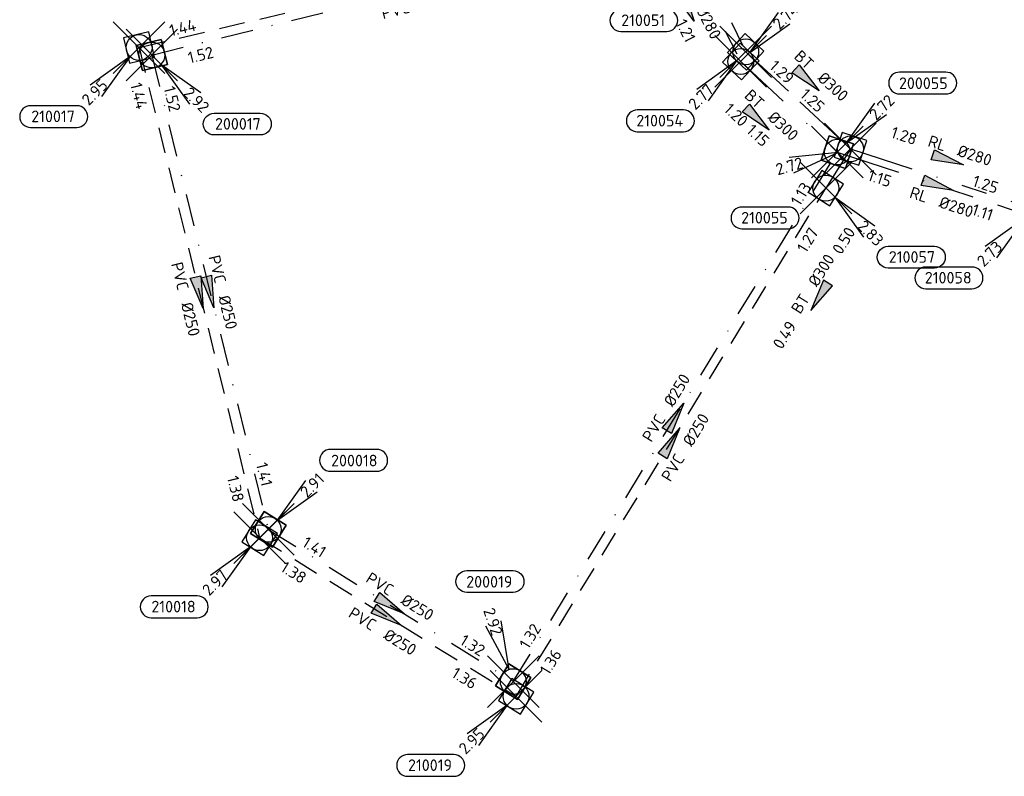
# Model space of a CAD drawing. Header units: metres. Extents: x 153343 to 157271, y 461673 to 467005.
# Tile 106 of 191: x 154104 to 154218, y 465813 to 465901. Entities that reach past the tile are written whole.
import ezdxf
from ezdxf.enums import TextEntityAlignment as Align

# ---------------------------------------------------------------- set-up
doc = ezdxf.new("R2010")
doc.units = ezdxf.units.M
doc.header["$LTSCALE"] = 0.75
doc.header["$PDMODE"] = 3
doc.header["$PDSIZE"] = 3
for name, pattern in [('RI-HWA_BETON', [11.4, 9, -2.4]), ('RI-HWA_PVC', [6.4, 4, -2.4]), ('RI-RELINEN', [38, 10, -4, 0, -4, 4, -4, 4, -4, 0, -4]), ('RI-VWA_BETON', [19, 9, -5, 0, -5]), ('RI-VWA_PVC', [11, 5, -3, 0, -3])]:
    doc.linetypes.add(name, pattern=pattern)
doc.layers.get('0').update_dxf_attribs({"lineweight": 25})
doc.layers.get('defpoints').update_dxf_attribs({"lineweight": 25})
for name, color, linetype in [('B-OI-RI-HWA_PUTNUMMER-S @ 0.75', 151, 'Continuous'), ('B-OI-RI-HWA_TRANSPORTLEIDING_B+RELINED_280-G', 151, 'RI-RELINEN'), ('B-OI-RI-HWA_TRANSPORTLEIDING_BETON_300-G', 151, 'RI-HWA_BETON'), ('B-OI-RI-HWA_TRANSPORTLEIDING_PVC_250-G', 151, 'RI-HWA_PVC'), ('B-OI-RI-VWA_PUTNUMMER-S @ 0.75', 33, 'Continuous'), ('B-OI-RI-VWA_TRANSPORTLEIDING_B+RELINED_280-G', 33, 'RI-RELINEN'), ('B-OI-RI-VWA_TRANSPORTLEIDING_BETON_300-G', 33, 'RI-VWA_BETON'), ('B-OI-RI-VWA_TRANSPORTLEIDING_PVC_250-G', 33, 'RI-VWA_PVC')]:
    doc.layers.add(name, color=color, linetype=linetype)
for name, color, linetype, lineweight in [('B-OI-RI-HWA_RIOOLPUT_INSPECTIEPUT-S', 151, 'Continuous', 25), ('B-OI-RI-HWA_STROOMRICHTING-S @ 0.75', 151, 'Continuous', 25), ('B-OI-RI-VWA_RIOOLPUT_INSPECTIEPUT_BETON-S', 33, 'Continuous', 25), ('B-OI-RI-VWA_STROOMRICHTING-S @ 0.75', 33, 'Continuous', 25)]:
    doc.layers.add(name, color=color, linetype=linetype, lineweight=lineweight)
doc.layers.add('inspectieput', color=7, linetype='Continuous', plot=False)
doc.styles.add('NLCS-ISO', font='isocpeur.ttf')

# ---------------------------------------------------------------- blocks, each defined once
blk = doc.blocks.new('*U2307')
at = {"ltscale": 0.1}
blk.add_hatch(color=256, dxfattribs=at).paths.add_polyline_path([(2.5, 0), (-2.5, -0.83), (-2.5, 0.83)])
at = {"ltscale": 0.1, "flags": 128}
blk.add_lwpolyline([(2.5, 0), (-2.5, -0.83), (-2.5, 0.83)], close=True, dxfattribs=at)
at = {"ltscale": 0.1, "style": 'NLCS-ISO'}
for tag, p in [('BOBL', (-5.64, 0)), ('MAT', (-1, 0.5))]:
    blk.add_attdef(tag, text='', height=1.8, dxfattribs=at).set_placement(p, align=Align.BOTTOM_RIGHT)
for tag, p in [('DIA', (1, 0.5)), ('BOBR', (4.7, -3.24))]:
    blk.add_attdef(tag, text='', height=1.8, dxfattribs=at).set_placement(p, align=Align.BOTTOM_LEFT)
at = {"layer": 'defpoints', "ltscale": 0.1, "style": 'NLCS-ISO', "flags": 1}
blk.add_attdef('JVA', text='', height=1.8, dxfattribs=at).set_placement((0, -1), align=Align.TOP_CENTER)
blk = doc.blocks.new('*U80')
at = {"ltscale": 0.1}
blk.add_hatch(color=256, dxfattribs=at).paths.add_polyline_path([(-2.5, 0), (2.5, -0.83), (2.5, 0.83)])
at = {"ltscale": 0.1, "flags": 128}
blk.add_lwpolyline([(-2.5, 0), (2.5, -0.83), (2.5, 0.83)], close=True, dxfattribs=at)
at = {"ltscale": 0.1, "style": 'NLCS-ISO'}
for tag, p in [('BOBL', (-5.66, 0)), ('MAT', (-1, 0.5))]:
    blk.add_attdef(tag, text='', height=1.8, dxfattribs=at).set_placement(p, align=Align.BOTTOM_RIGHT)
for tag, p in [('DIA', (1, 0.5)), ('BOBR', (7.22, 0))]:
    blk.add_attdef(tag, text='', height=1.8, dxfattribs=at).set_placement(p, align=Align.BOTTOM_LEFT)
at = {"layer": 'defpoints', "ltscale": 0.1, "style": 'NLCS-ISO', "flags": 1}
blk.add_attdef('JVA', text='', height=1.8, dxfattribs=at).set_placement((0, -1), align=Align.TOP_CENTER)
blk = doc.blocks.new('*U2303')
at = {"ltscale": 0.1}
blk.add_hatch(color=256, dxfattribs=at).paths.add_polyline_path([(2.5, 0), (-2.5, -0.83), (-2.5, 0.83)])
at = {"ltscale": 0.1, "flags": 128}
blk.add_lwpolyline([(2.5, 0), (-2.5, -0.83), (-2.5, 0.83)], close=True, dxfattribs=at)
at = {"ltscale": 0.1, "style": 'NLCS-ISO'}
for tag, p in [('MAT', (-1, 0.5)), ('BOBL', (-1.72, -3.24))]:
    blk.add_attdef(tag, text='', height=1.8, dxfattribs=at).set_placement(p, align=Align.BOTTOM_RIGHT)
for tag, p in [('DIA', (1, 0.5)), ('BOBR', (0.78, -3.24))]:
    blk.add_attdef(tag, text='', height=1.8, dxfattribs=at).set_placement(p, align=Align.BOTTOM_LEFT)
at = {"layer": 'defpoints', "ltscale": 0.1, "style": 'NLCS-ISO', "flags": 1}
blk.add_attdef('JVA', text='', height=1.8, dxfattribs=at).set_placement((0, -1), align=Align.TOP_CENTER)
blk = doc.blocks.new('*U116')
at = {"ltscale": 0.1}
blk.add_hatch(color=256, dxfattribs=at).paths.add_polyline_path([(2.5, 0), (-2.5, -0.83), (-2.5, 0.83)])
at = {"ltscale": 0.1, "flags": 128}
blk.add_lwpolyline([(2.5, 0), (-2.5, -0.83), (-2.5, 0.83)], close=True, dxfattribs=at)
at = {"ltscale": 0.1, "style": 'NLCS-ISO'}
for tag, p in [('BOBL', (-36.77, -3.24)), ('MAT', (-1, -3.74))]:
    blk.add_attdef(tag, text='', height=1.8, dxfattribs=at).set_placement(p, align=Align.BOTTOM_RIGHT)
for tag, p in [('DIA', (1, -3.74)), ('BOBR', (35.83, -3.22))]:
    blk.add_attdef(tag, text='', height=1.8, dxfattribs=at).set_placement(p, align=Align.BOTTOM_LEFT)
at = {"layer": 'defpoints', "ltscale": 0.1, "style": 'NLCS-ISO', "flags": 1}
blk.add_attdef('JVA', text='', height=1.8, dxfattribs=at).set_placement((0, -1), align=Align.TOP_CENTER)
blk = doc.blocks.new('*U117')
at = {"ltscale": 0.1}
blk.add_hatch(color=256, dxfattribs=at).paths.add_polyline_path([(2.5, 0), (-2.5, -0.83), (-2.5, 0.83)])
at = {"ltscale": 0.1, "flags": 128}
blk.add_lwpolyline([(2.5, 0), (-2.5, -0.83), (-2.5, 0.83)], close=True, dxfattribs=at)
at = {"ltscale": 0.1, "style": 'NLCS-ISO'}
for tag, p in [('BOBL', (-14.03, -3.24)), ('MAT', (-1, -3.74))]:
    blk.add_attdef(tag, text='', height=1.8, dxfattribs=at).set_placement(p, align=Align.BOTTOM_RIGHT)
for tag, p in [('DIA', (1, -3.74)), ('BOBR', (13.08, -3.24))]:
    blk.add_attdef(tag, text='', height=1.8, dxfattribs=at).set_placement(p, align=Align.BOTTOM_LEFT)
at = {"layer": 'defpoints', "ltscale": 0.1, "style": 'NLCS-ISO', "flags": 1}
blk.add_attdef('JVA', text='', height=1.8, dxfattribs=at).set_placement((0, -1), align=Align.TOP_CENTER)
blk = doc.blocks.new('*U107')
at = {"ltscale": 0.1}
blk.add_hatch(color=256, dxfattribs=at).paths.add_polyline_path([(2.5, 0), (-2.5, -0.83), (-2.5, 0.83)])
at = {"ltscale": 0.1, "flags": 128}
blk.add_lwpolyline([(2.5, 0), (-2.5, -0.83), (-2.5, 0.83)], close=True, dxfattribs=at)
at = {"ltscale": 0.1, "style": 'NLCS-ISO'}
for tag, p in [('BOBL', (-30.27, 0)), ('MAT', (-1, 0.5))]:
    blk.add_attdef(tag, text='', height=1.8, dxfattribs=at).set_placement(p, align=Align.BOTTOM_RIGHT)
for tag, p in [('DIA', (1, 0.5)), ('BOBR', (29.32, -0.01))]:
    blk.add_attdef(tag, text='', height=1.8, dxfattribs=at).set_placement(p, align=Align.BOTTOM_LEFT)
at = {"layer": 'defpoints', "ltscale": 0.1, "style": 'NLCS-ISO', "flags": 1}
blk.add_attdef('JVA', text='', height=1.8, dxfattribs=at).set_placement((0, -1), align=Align.TOP_CENTER)
blk = doc.blocks.new('*U108')
at = {"ltscale": 0.1}
blk.add_hatch(color=256, dxfattribs=at).paths.add_polyline_path([(2.5, 0), (-2.5, -0.83), (-2.5, 0.83)])
at = {"ltscale": 0.1, "flags": 128}
blk.add_lwpolyline([(2.5, 0), (-2.5, -0.83), (-2.5, 0.83)], close=True, dxfattribs=at)
at = {"ltscale": 0.1, "style": 'NLCS-ISO'}
for tag, p in [('BOBL', (-29.77, -3.24)), ('MAT', (-1, -3.74))]:
    blk.add_attdef(tag, text='', height=1.8, dxfattribs=at).set_placement(p, align=Align.BOTTOM_RIGHT)
for tag, p in [('DIA', (1, -3.74)), ('BOBR', (28.83, -3.23))]:
    blk.add_attdef(tag, text='', height=1.8, dxfattribs=at).set_placement(p, align=Align.BOTTOM_LEFT)
at = {"layer": 'defpoints', "ltscale": 0.1, "style": 'NLCS-ISO', "flags": 1}
blk.add_attdef('JVA', text='', height=1.8, dxfattribs=at).set_placement((0, -1), align=Align.TOP_CENTER)
blk = doc.blocks.new('*U118')
at = {"ltscale": 0.1}
blk.add_hatch(color=256, dxfattribs=at).paths.add_polyline_path([(2.5, 0), (-2.5, -0.83), (-2.5, 0.83)])
at = {"ltscale": 0.1, "flags": 128}
blk.add_lwpolyline([(2.5, 0), (-2.5, -0.83), (-2.5, 0.83)], close=True, dxfattribs=at)
at = {"ltscale": 0.1, "style": 'NLCS-ISO'}
for tag, p in [('BOBL', (-7.15, -3.24)), ('MAT', (-1, -3.74))]:
    blk.add_attdef(tag, text='', height=1.8, dxfattribs=at).set_placement(p, align=Align.BOTTOM_RIGHT)
for tag, p in [('DIA', (1, -3.74)), ('BOBR', (6.2, -3.24))]:
    blk.add_attdef(tag, text='', height=1.8, dxfattribs=at).set_placement(p, align=Align.BOTTOM_LEFT)
at = {"layer": 'defpoints', "ltscale": 0.1, "style": 'NLCS-ISO', "flags": 1}
blk.add_attdef('JVA', text='', height=1.8, dxfattribs=at).set_placement((0, -1), align=Align.TOP_CENTER)
blk = doc.blocks.new('*U105')
at = {"ltscale": 0.1}
blk.add_hatch(color=256, dxfattribs=at).paths.add_polyline_path([(2.5, 0), (-2.5, -0.83), (-2.5, 0.83)])
at = {"ltscale": 0.1, "flags": 128}
blk.add_lwpolyline([(2.5, 0), (-2.5, -0.83), (-2.5, 0.83)], close=True, dxfattribs=at)
at = {"ltscale": 0.1, "style": 'NLCS-ISO'}
for tag, p in [('MAT', (-1, 0.5)), ('BOBL', (-0.92, -3.24))]:
    blk.add_attdef(tag, text='', height=1.8, dxfattribs=at).set_placement(p, align=Align.BOTTOM_RIGHT)
for tag, p in [('DIA', (1, 0.5)), ('BOBR', (-0.03, -3.24))]:
    blk.add_attdef(tag, text='', height=1.8, dxfattribs=at).set_placement(p, align=Align.BOTTOM_LEFT)
at = {"layer": 'defpoints', "ltscale": 0.1, "style": 'NLCS-ISO', "flags": 1}
blk.add_attdef('JVA', text='', height=1.8, dxfattribs=at).set_placement((0, -1), align=Align.TOP_CENTER)
blk = doc.blocks.new('*U106')
at = {"ltscale": 0.1}
blk.add_hatch(color=256, dxfattribs=at).paths.add_polyline_path([(2.5, 0), (-2.5, -0.83), (-2.5, 0.83)])
at = {"ltscale": 0.1, "flags": 128}
blk.add_lwpolyline([(2.5, 0), (-2.5, -0.83), (-2.5, 0.83)], close=True, dxfattribs=at)
at = {"ltscale": 0.1, "style": 'NLCS-ISO'}
for tag, p in [('MAT', (-1, 0.5)), ('BOBL', (-2.38, -3.24))]:
    blk.add_attdef(tag, text='', height=1.8, dxfattribs=at).set_placement(p, align=Align.BOTTOM_RIGHT)
for tag, p in [('DIA', (1, 0.5)), ('BOBR', (1.43, -3.24))]:
    blk.add_attdef(tag, text='', height=1.8, dxfattribs=at).set_placement(p, align=Align.BOTTOM_LEFT)
at = {"layer": 'defpoints', "ltscale": 0.1, "style": 'NLCS-ISO', "flags": 1}
blk.add_attdef('JVA', text='', height=1.8, dxfattribs=at).set_placement((0, -1), align=Align.TOP_CENTER)
blk = doc.blocks.new('*U137')
at = {"ltscale": 0.1}
blk.add_hatch(color=256, dxfattribs=at).paths.add_polyline_path([(2.5, 0), (-2.5, -0.83), (-2.5, 0.83)])
at = {"ltscale": 0.1, "flags": 128}
blk.add_lwpolyline([(2.5, 0), (-2.5, -0.83), (-2.5, 0.83)], close=True, dxfattribs=at)
at = {"ltscale": 0.1, "style": 'NLCS-ISO'}
for tag, p in [('BOBL', (-38.76, 0)), ('MAT', (-1, 0.5))]:
    blk.add_attdef(tag, text='', height=1.8, dxfattribs=at).set_placement(p, align=Align.BOTTOM_RIGHT)
for tag, p in [('DIA', (1, 0.5)), ('BOBR', (37.82, -0.02))]:
    blk.add_attdef(tag, text='', height=1.8, dxfattribs=at).set_placement(p, align=Align.BOTTOM_LEFT)
at = {"layer": 'defpoints', "ltscale": 0.1, "style": 'NLCS-ISO', "flags": 1}
blk.add_attdef('JVA', text='', height=1.8, dxfattribs=at).set_placement((0, -1), align=Align.TOP_CENTER)
blk = doc.blocks.new('*U138')
at = {"ltscale": 0.1}
blk.add_hatch(color=256, dxfattribs=at).paths.add_polyline_path([(2.5, 0), (-2.5, -0.83), (-2.5, 0.83)])
at = {"ltscale": 0.1, "flags": 128}
blk.add_lwpolyline([(2.5, 0), (-2.5, -0.83), (-2.5, 0.83)], close=True, dxfattribs=at)
at = {"ltscale": 0.1, "style": 'NLCS-ISO'}
for tag, p in [('BOBL', (-13.01, 0)), ('MAT', (-1, 0.5))]:
    blk.add_attdef(tag, text='', height=1.8, dxfattribs=at).set_placement(p, align=Align.BOTTOM_RIGHT)
for tag, p in [('DIA', (1, 0.5)), ('BOBR', (12.06, 0))]:
    blk.add_attdef(tag, text='', height=1.8, dxfattribs=at).set_placement(p, align=Align.BOTTOM_LEFT)
at = {"layer": 'defpoints', "ltscale": 0.1, "style": 'NLCS-ISO', "flags": 1}
blk.add_attdef('JVA', text='', height=1.8, dxfattribs=at).set_placement((0, -1), align=Align.TOP_CENTER)
blk = doc.blocks.new('*U141')
at = {"ltscale": 0.1}
blk.add_hatch(color=256, dxfattribs=at).paths.add_polyline_path([(2.5, 0), (-2.5, -0.83), (-2.5, 0.83)])
at = {"ltscale": 0.1, "flags": 128}
blk.add_lwpolyline([(2.5, 0), (-2.5, -0.83), (-2.5, 0.83)], close=True, dxfattribs=at)
at = {"ltscale": 0.1, "style": 'NLCS-ISO'}
for tag, p in [('BOBL', (-32.16, -3.24)), ('MAT', (-1, -3.74))]:
    blk.add_attdef(tag, text='', height=1.8, dxfattribs=at).set_placement(p, align=Align.BOTTOM_RIGHT)
for tag, p in [('DIA', (1, -3.74)), ('BOBR', (29.7, -3.23))]:
    blk.add_attdef(tag, text='', height=1.8, dxfattribs=at).set_placement(p, align=Align.BOTTOM_LEFT)
at = {"layer": 'defpoints', "ltscale": 0.1, "style": 'NLCS-ISO', "flags": 1}
blk.add_attdef('JVA', text='', height=1.8, dxfattribs=at).set_placement((0, -1), align=Align.TOP_CENTER)
blk = doc.blocks.new('*U142')
at = {"ltscale": 0.1}
blk.add_hatch(color=256, dxfattribs=at).paths.add_polyline_path([(2.5, 0), (-2.5, -0.83), (-2.5, 0.83)])
at = {"ltscale": 0.1, "flags": 128}
blk.add_lwpolyline([(2.5, 0), (-2.5, -0.83), (-2.5, 0.83)], close=True, dxfattribs=at)
at = {"ltscale": 0.1, "style": 'NLCS-ISO'}
for tag, p in [('BOBL', (-28.51, 0)), ('MAT', (-1, 0.5))]:
    blk.add_attdef(tag, text='', height=1.8, dxfattribs=at).set_placement(p, align=Align.BOTTOM_RIGHT)
for tag, p in [('DIA', (1, 0.5)), ('BOBR', (27.56, -0.01))]:
    blk.add_attdef(tag, text='', height=1.8, dxfattribs=at).set_placement(p, align=Align.BOTTOM_LEFT)
at = {"layer": 'defpoints', "ltscale": 0.1, "style": 'NLCS-ISO', "flags": 1}
blk.add_attdef('JVA', text='', height=1.8, dxfattribs=at).set_placement((0, -1), align=Align.TOP_CENTER)
blk = doc.blocks.new('*U241')
for q in [(-7.6, -5.83), (-5.83, -7.6)]:
    blk.add_line((-1.41, -1.41), q)
blk.add_lwpolyline([(-16.81, -12.39), (-9.65, -12.39, 1), (-9.65, -9.01), (-16.81, -9.01, 1)], format="xyb", close=True)
at = {"ltscale": 0.1, "style": 'NLCS-ISO'}
blk.add_attdef('PUTHGT', text='', height=1.8, rotation=45, dxfattribs=at).set_placement((-8.44, -8.48), align=Align.MIDDLE_LEFT)
blk.add_attdef('PUTNR', text='', height=1.8, dxfattribs=at).set_placement((-13.33, -8.87), align=Align.MIDDLE_CENTER)
blk = doc.blocks.new('B-SRI-PUT_HWA-SO')
at = {"lineweight": -3, "flags": 128}
blk.add_lwpolyline([(-2, -2), (2, -2), (2, 2), (-2, 2)], close=True, dxfattribs=at)
at = {"lineweight": -3}
blk.add_circle((0, 0), 2, dxfattribs=at)
blk = doc.blocks.new('*U395')
for q in [(-9.49, -1.35), (-8.82, -3.75)]:
    blk.add_line((-1.93, -0.54), q)
blk.add_lwpolyline([(-16.81, -12.39), (-9.65, -12.39, 1), (-9.65, -9.01), (-16.81, -9.01, 1)], format="xyb", close=True)
at = {"ltscale": 0.1, "style": 'NLCS-ISO'}
blk.add_attdef('PUTHGT', text='', height=1.8, rotation=15.5712, dxfattribs=at).set_placement((-11.52, -3.24), align=Align.MIDDLE_LEFT)
blk.add_attdef('PUTNR', text='', height=1.8, dxfattribs=at).set_placement((-13.33, -8.87), align=Align.MIDDLE_CENTER)
blk = doc.blocks.new('*U392')
for q in [(-6.56, -6.99), (-4.53, -8.45)]:
    blk.add_line((-1.17, -1.62), q)
blk.add_lwpolyline([(-9.22, -17.67), (-2.07, -17.67, 1), (-2.07, -14.29), (-9.22, -14.29, 1)], format="xyb", close=True)
at = {"ltscale": 0.1, "style": 'NLCS-ISO'}
blk.add_attdef('PUTHGT', text='', height=1.8, rotation=54.3171, dxfattribs=at).set_placement((-6.96, -9.74), align=Align.MIDDLE_LEFT)
blk.add_attdef('PUTNR', text='', height=1.8, dxfattribs=at).set_placement((-5.75, -14.15), align=Align.MIDDLE_CENTER)
blk = doc.blocks.new('*U247')
for q in [(5.83, -7.6), (7.6, -5.83)]:
    blk.add_line((1.41, -1.41), q)
blk.add_lwpolyline([(16.81, -12.39), (9.65, -12.39, -1), (9.65, -9.01), (16.81, -9.01, -1)], format="xyb", close=True)
at = {"ltscale": 0.1, "style": 'NLCS-ISO'}
blk.add_attdef('PUTHGT', text='', height=1.8, rotation=315, dxfattribs=at).set_placement((5.39, -5.43), align=Align.MIDDLE_LEFT)
blk.add_attdef('PUTNR', text='', height=1.8, dxfattribs=at).set_placement((13.33, -8.87), align=Align.MIDDLE_CENTER)
blk = doc.blocks.new('*U43')
for q in [(5.83, 7.6), (7.6, 5.83)]:
    blk.add_line((1.41, 1.41), q)
blk.add_lwpolyline([(16.81, 12.39), (9.65, 12.39, 1), (9.65, 9.01), (16.81, 9.01, 1)], format="xyb", close=True)
at = {"ltscale": 0.1, "style": 'NLCS-ISO'}
blk.add_attdef('PUTHGT', text='', height=1.8, rotation=45, dxfattribs=at).set_placement((5.39, 5.43), align=Align.MIDDLE_LEFT)
blk.add_attdef('PUTNR', text='', height=1.8, dxfattribs=at).set_placement((13.33, 10.67), align=Align.MIDDLE_CENTER)
blk = doc.blocks.new('*U419')
for q in [(-1.88, 9.4), (-4.24, 8.59)]:
    blk.add_line((-0.64, 1.89), q)
blk.add_lwpolyline([(-7.18, 17.2), (-0.03, 17.2, -1), (-0.03, 13.81), (-7.18, 13.81, -1)], format="xyb", close=True)
at = {"ltscale": 0.1, "style": 'NLCS-ISO'}
blk.add_attdef('PUTNR', text='', height=1.8, dxfattribs=at).set_placement((-3.71, 15.47), align=Align.MIDDLE_CENTER)
blk.add_attdef('PUTHGT', text='', height=1.8, rotation=288.7883, dxfattribs=at).set_placement((-3.83, 11.34), align=Align.MIDDLE_LEFT)
blk = doc.blocks.new('*U321')
for q in [(5.83, -7.6), (7.6, -5.83)]:
    blk.add_line((1.41, -1.41), q)
blk.add_lwpolyline([(16.81, -12.39), (9.65, -12.39, -1), (9.65, -9.01), (16.81, -9.01, -1)], format="xyb", close=True)
at = {"ltscale": 0.1, "style": 'NLCS-ISO'}
blk.add_attdef('PUTHGT', text='', height=1.8, rotation=315, dxfattribs=at).set_placement((5.39, -5.43), align=Align.MIDDLE_LEFT)
blk.add_attdef('PUTNR', text='', height=1.8, dxfattribs=at).set_placement((13.33, -8.87), align=Align.MIDDLE_CENTER)
blk = doc.blocks.new('B-SRI-PUT_VWA-SO')
at = {"flags": 128}
blk.add_lwpolyline([(-2, 2), (2, 2), (2, -2), (-2, -2)], close=True, dxfattribs=at)
at = {"lineweight": -3, "flags": 128}
blk.add_lwpolyline([(2, -2), (2, 2), (-2, 2), (-2, -2)], close=True, dxfattribs=at)
at = {"lineweight": -3}
blk.add_circle((0, 0), 2, dxfattribs=at)

msp = doc.modelspace()

# ---------------------------------------------------------------- linework, layer by layer
at = {"layer": 'B-OI-RI-HWA_TRANSPORTLEIDING_B+RELINED_280-G', "transparency": 33554610}
for p, q in [((154180.52, 465912.66), (154188.13, 465897.03)), ((154200.3, 465885.75), (154221.66, 465878.78))]:
    msp.add_line(p, q, dxfattribs=at)
at = {"layer": 'B-OI-RI-HWA_TRANSPORTLEIDING_BETON_300-G', "transparency": 33554610}
for p, q in [((154188.13, 465897.03), (154200.3, 465885.75)), ((154200.3, 465885.75), (154197.44, 465881.19))]:
    msp.add_line(p, q, dxfattribs=at)
at = {"layer": 'B-OI-RI-HWA_TRANSPORTLEIDING_PVC_250-G', "transparency": 33554610}
for p, q in [((154117.63, 465897.53), (154175.45, 465911.19)), ((154117.63, 465897.53), (154131.63, 465840.56)), ((154161.44, 465822.13), (154197.44, 465881.19)), ((154131.63, 465840.56), (154161.44, 465822.13))]:
    msp.add_line(p, q, dxfattribs=at)
at = {"layer": 'B-OI-RI-VWA_TRANSPORTLEIDING_B+RELINED_280-G', "transparency": 33554610}
for p, q in [((154179.55, 465911.56), (154187.55, 465895.91)), ((154198.77, 465885.38), (154222.25, 465877.63))]:
    msp.add_line(p, q, dxfattribs=at)
at = {"layer": 'B-OI-RI-VWA_TRANSPORTLEIDING_BETON_300-G', "transparency": 33554610}
msp.add_line((154187.55, 465895.91), (154198.77, 465885.38), dxfattribs=at)
at = {"layer": 'B-OI-RI-VWA_TRANSPORTLEIDING_PVC_250-G', "transparency": 33554610}
for p, q in [((154119.11, 465896.66), (154179.55, 465911.56)), ((154119.11, 465896.66), (154132.64, 465841.53)), ((154161.11, 465823.84), (154198.77, 465885.38)), ((154132.64, 465841.53), (154161.11, 465823.84))]:
    msp.add_line(p, q, dxfattribs=at)
at = {"layer": 'inspectieput', "color": 0, "transparency": 33554610}
for p in [(154117.63, 465897.53), (154119.11, 465896.66), (154188.13, 465897.03), (154187.55, 465895.91), (154198.77, 465885.38), (154200.3, 465885.75), (154197.44, 465881.19), (154132.64, 465841.53), (154131.63, 465840.56), (154161.11, 465823.84), (154161.44, 465822.13)]:
    msp.add_point(p, dxfattribs=at)
at = {"layer": 'inspectieput'}
for p in [(154117.63, 465897.53), (154117.63, 465897.53), (154119.11, 465896.66), (154119.11, 465896.66), (154188.13, 465897.03), (154188.13, 465897.03), (154187.55, 465895.91), (154187.55, 465895.91), (154198.77, 465885.38), (154198.77, 465885.38), (154200.3, 465885.75), (154200.3, 465885.75), (154197.44, 465881.19), (154197.44, 465881.19), (154132.64, 465841.53), (154132.64, 465841.53), (154131.63, 465840.56), (154131.63, 465840.56), (154161.11, 465823.84), (154161.11, 465823.84), (154161.44, 465822.13), (154161.44, 465822.13)]:
    msp.add_point(p, dxfattribs=at)

# ---------------------------------------------------------------- block references
at = {"layer": 'B-OI-RI-HWA_PUTNUMMER-S @ 0.75', "color": 0, "transparency": 33554610}
ref = msp.add_blockref('*U392', (154180.52, 465912.66), dxfattribs=dict(at, xscale=0.75, yscale=0.75, zscale=0.75))
ref.add_attrib('PUTNR', '210051', dxfattribs={"layer": '0', "ltscale": 0.1, "height": 1.35, "style": 'NLCS-ISO'}).set_placement((154176.21, 465900.7), align=Align.MIDDLE_CENTER)
ref.add_attrib('PUTHGT', '2.75', dxfattribs={"layer": '0', "ltscale": 0.1, "height": 1.35, "rotation": 54.3171, "style": 'NLCS-ISO'}).set_placement((154175.3, 465905.36), align=Align.MIDDLE_LEFT)
ref = msp.add_blockref('*U241', (154117.63, 465897.53), dxfattribs=dict(at, xscale=0.75, yscale=0.75, zscale=0.75))
ref.add_attrib('PUTNR', '210017', dxfattribs={"layer": '0', "ltscale": 0.1, "height": 1.35, "style": 'NLCS-ISO'}).set_placement((154107.63, 465889.53), align=Align.MIDDLE_CENTER)
ref.add_attrib('PUTHGT', '2.95', dxfattribs={"layer": '0', "ltscale": 0.1, "height": 1.35, "rotation": 45, "style": 'NLCS-ISO'}).set_placement((154111.3, 465891.17), align=Align.MIDDLE_LEFT)
ref = msp.add_blockref('*U241', (154188.13, 465897.03), dxfattribs=dict(at, xscale=0.75, yscale=0.75, zscale=0.75))
ref.add_attrib('PUTNR', '210054', dxfattribs={"layer": '0', "ltscale": 0.1, "height": 1.35, "style": 'NLCS-ISO'}).set_placement((154178.13, 465889.03), align=Align.MIDDLE_CENTER)
ref.add_attrib('PUTHGT', '2.77', dxfattribs={"layer": '0', "ltscale": 0.1, "height": 1.35, "rotation": 45, "style": 'NLCS-ISO'}).set_placement((154181.8, 465890.67), align=Align.MIDDLE_LEFT)
ref = msp.add_blockref('*U395', (154200.3, 465885.75), dxfattribs=dict(at, xscale=0.75, yscale=0.75, zscale=0.75))
ref.add_attrib('PUTNR', '210055', dxfattribs={"layer": '0', "ltscale": 0.1, "height": 1.35, "style": 'NLCS-ISO'}).set_placement((154190.3, 465877.75), align=Align.MIDDLE_CENTER)
ref.add_attrib('PUTHGT', '2.72', dxfattribs={"layer": '0', "ltscale": 0.1, "height": 1.35, "rotation": 15.5712, "style": 'NLCS-ISO'}).set_placement((154191.66, 465883.32), align=Align.MIDDLE_LEFT)
ref = msp.add_blockref('*U247', (154197.44, 465881.19), dxfattribs=dict(at, xscale=0.75, yscale=0.75, zscale=0.75))
ref.add_attrib('PUTNR', '210057', dxfattribs={"layer": '0', "ltscale": 0.1, "height": 1.35, "style": 'NLCS-ISO'}).set_placement((154207.44, 465873.19), align=Align.MIDDLE_CENTER)
ref.add_attrib('PUTHGT', '2.83', dxfattribs={"layer": '0', "ltscale": 0.1, "height": 1.35, "rotation": 315, "style": 'NLCS-ISO'}).set_placement((154201.48, 465877.12), align=Align.MIDDLE_LEFT)
ref = msp.add_blockref('*U241', (154221.66, 465878.78), dxfattribs=dict(at, xscale=0.75, yscale=0.75, zscale=0.75))
ref.add_attrib('PUTNR', '210058', dxfattribs={"layer": '0', "ltscale": 0.1, "height": 1.35, "style": 'NLCS-ISO'}).set_placement((154211.66, 465870.78), align=Align.MIDDLE_CENTER)
ref.add_attrib('PUTHGT', '2.73', dxfattribs={"layer": '0', "ltscale": 0.1, "height": 1.35, "rotation": 45, "style": 'NLCS-ISO'}).set_placement((154215.33, 465872.42), align=Align.MIDDLE_LEFT)
ref = msp.add_blockref('*U241', (154131.63, 465840.56), dxfattribs=dict(at, xscale=0.75, yscale=0.75, zscale=0.75))
ref.add_attrib('PUTNR', '210018', dxfattribs={"layer": '0', "ltscale": 0.1, "height": 1.35, "style": 'NLCS-ISO'}).set_placement((154121.63, 465832.56), align=Align.MIDDLE_CENTER)
ref.add_attrib('PUTHGT', '2.97', dxfattribs={"layer": '0', "ltscale": 0.1, "height": 1.35, "rotation": 45, "style": 'NLCS-ISO'}).set_placement((154125.3, 465834.2), align=Align.MIDDLE_LEFT)
ref = msp.add_blockref('*U241', (154161.44, 465822.13), dxfattribs=dict(at, xscale=0.75, yscale=0.75, zscale=0.75))
ref.add_attrib('PUTNR', '210019', dxfattribs={"layer": '0', "ltscale": 0.1, "height": 1.35, "style": 'NLCS-ISO'}).set_placement((154151.44, 465814.13), align=Align.MIDDLE_CENTER)
ref.add_attrib('PUTHGT', '2.95', dxfattribs={"layer": '0', "ltscale": 0.1, "height": 1.35, "rotation": 45, "style": 'NLCS-ISO'}).set_placement((154155.11, 465815.77), align=Align.MIDDLE_LEFT)
at = {"layer": 'B-OI-RI-HWA_RIOOLPUT_INSPECTIEPUT-S', "transparency": 33554610}
for p, xscale, yscale, zscale, rotation in [((154117.63, 465897.53), 0.75, 0.75, 0.75, 13.29242725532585), ((154117.63, 465897.53), 0.75, 0.75, 0.75, 13.29242725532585), ((154117.63, 465897.53), 0.75, 0.75, 0.75, 13.29242725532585), ((154188.13, 465897.03), 0.75, 0.75, 0.75, 317.1735087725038), ((154188.13, 465897.03), 0.75, 0.75, 0.75, 317.1735087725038), ((154188.13, 465897.03), 0.75, 0.75, 0.75, 317.1735087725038), ((154200.3, 465885.75), 0.75, 0.75, 0.75, 341.9279330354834), ((154200.3, 465885.75), 0.75, 0.75, 0.75, 341.9279330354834), ((154200.3, 465885.75), 0.75, 0.75, 0.75, 341.9279330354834), ((154197.44, 465881.19), 0.75, 0.75, 0.75, 57.90435175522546), ((154197.44, 465881.19), 0.75, 0.75, 0.75, 57.90435175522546), ((154197.44, 465881.19), 0.75, 0.75, 0.75, 57.90435175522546), ((154131.63, 465840.56), 0.7499999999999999, 0.7499999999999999, 0.7499999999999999, 328.2736159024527), ((154131.63, 465840.56), 0.7499999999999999, 0.7499999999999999, 0.7499999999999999, 328.2736159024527), ((154131.63, 465840.56), 0.7499999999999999, 0.7499999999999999, 0.7499999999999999, 328.2736159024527), ((154161.44, 465822.13), 0.75, 0.75, 0.75, 58.63561994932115), ((154161.44, 465822.13), 0.75, 0.75, 0.75, 58.63561994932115), ((154161.44, 465822.13), 0.75, 0.75, 0.75, 58.63561994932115)]:
    msp.add_blockref('B-SRI-PUT_HWA-SO', p, dxfattribs=dict(at, xscale=xscale, yscale=yscale, zscale=zscale, rotation=rotation))
at = {"layer": 'B-OI-RI-HWA_STROOMRICHTING-S @ 0.75', "color": 0, "transparency": 33554610}
for name, p, xscale, yscale, zscale, rotation, values in [('*U107', (154146.54, 465904.36), 0.7499999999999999, 0.7499999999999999, 0.7499999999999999, 13.29242725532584, {'MAT': 'PVC', 'DIA': '%%c250', 'BOBL': '1.44', 'BOBR': '1.23'}), ('*U2303', (154195.28, 465893.78), 0.75, 0.75, 0.75, 317.1735087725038, {'MAT': 'BT', 'DIA': '%%c300', 'BOBL': '1.29', 'BOBR': '1.25'}), ('*U108', (154124.63, 465869.04), 0.75, 0.75, 0.75, 283.8064741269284, {'MAT': 'PVC', 'DIA': '%%c250', 'BOBL': '1.44', 'BOBR': '1.38'}), ('*U2307', (154211.65, 465884.47), 0.75, 0.75, 0.75, 341.9279330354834, {'MAT': 'RL', 'DIA': '%%c280', 'BOBL': '1.28', 'BOBR': '1.25'}), ('*U116', (154179.44, 465851.66), 0.75, 0.75, 0.75, 58.63561994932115, {'MAT': 'PVC', 'DIA': '%%c250', 'BOBL': '1.36', 'BOBR': '1.27'}), ('*U80', (154196.69, 465868.56), 0.7500000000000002, 0.7500000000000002, 0.7500000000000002, 57.90435175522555, {'MAT': 'BT', 'DIA': '%%c300', 'BOBL': '0.49', 'BOBR': '0.50'}), ('*U117', (154146.54, 465831.34), 0.75, 0.75, 0.75, 328.2736159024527, {'MAT': 'PVC', 'DIA': '%%c250', 'BOBL': '1.38', 'BOBR': '1.36'})]:
    msp.add_blockref(name, p, dxfattribs=dict(at, xscale=xscale, yscale=yscale, zscale=zscale, rotation=rotation)).add_auto_attribs(values)
at = {"layer": 'B-OI-RI-VWA_PUTNUMMER-S @ 0.75', "color": 0, "transparency": 33554610, "xscale": 0.75, "yscale": 0.75, "zscale": 0.75}
for name, p, values in [('*U43', (154187.55, 465895.91), {'PUTNR': '200054', 'PUTHGT': '2.74'}), ('*U43', (154198.77, 465885.38), {'PUTNR': '200055', 'PUTHGT': '2.72'}), ('*U43', (154132.64, 465841.53), {'PUTNR': '200018', 'PUTHGT': '2.91'}), ('*U419', (154161.11, 465823.84), {'PUTNR': '200019', 'PUTHGT': '2.92'})]:
    msp.add_blockref(name, p, dxfattribs=at).add_auto_attribs(values)
at = {"layer": 'B-OI-RI-VWA_PUTNUMMER-S @ 0.75', "color": 0, "transparency": 33554610}
ref = msp.add_blockref('*U321', (154119.11, 465896.66), dxfattribs=dict(at, xscale=0.75, yscale=0.75, zscale=0.75))
ref.add_attrib('PUTNR', '200017', dxfattribs={"layer": '0', "ltscale": 0.1, "height": 1.35, "style": 'NLCS-ISO'}).set_placement((154129.11, 465888.66), align=Align.MIDDLE_CENTER)
ref.add_attrib('PUTHGT', '2.92', dxfattribs={"layer": '0', "ltscale": 0.1, "height": 1.35, "rotation": 315, "style": 'NLCS-ISO'}).set_placement((154123.15, 465892.59), align=Align.MIDDLE_LEFT)
at = {"layer": 'B-OI-RI-VWA_RIOOLPUT_INSPECTIEPUT_BETON-S', "transparency": 33554610}
for p, xscale, yscale, zscale, rotation in [((154119.11, 465896.66), 0.7499999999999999, 0.7499999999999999, 0.7499999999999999, 13.84872580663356), ((154187.55, 465895.91), 0.75, 0.75, 0.75, 316.8170498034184), ((154198.77, 465885.38), 0.7499999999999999, 0.7499999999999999, 0.7499999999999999, 341.733589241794), ((154132.64, 465841.53), 0.7499999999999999, 0.7499999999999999, 0.7499999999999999, 328.1450085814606), ((154161.11, 465823.84), 0.7499999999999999, 0.7499999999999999, 0.7499999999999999, 58.53504756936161)]:
    msp.add_blockref('B-SRI-PUT_VWA-SO', p, dxfattribs=dict(at, xscale=xscale, yscale=yscale, zscale=zscale, rotation=rotation))
at = {"layer": 'B-OI-RI-VWA_STROOMRICHTING-S @ 0.75', "color": 0, "transparency": 33554610}
for name, p, xscale, yscale, zscale, rotation, values in [('*U141', (154149.33, 465904.11), 0.7499999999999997, 0.7499999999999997, 0.7499999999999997, 13.84872580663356, {'MAT': 'PVC', 'DIA': '%%c250', 'BOBL': '1.52', 'BOBR': '1.26'}), ('*U106', (154181.27, 465902.25), 0.75, 0.75, 0.75, 297.075305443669, {'MAT': 'RL', 'DIA': '%%c280', 'BOBL': '1.27', 'BOBR': '1.21'}), ('*U142', (154125.88, 465869.09), 0.75, 0.75, 0.75, 283.7889955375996, {'MAT': 'PVC', 'DIA': '%%c250', 'BOBL': '1.52', 'BOBR': '1.41'}), ('*U105', (154189.5, 465889.22), 0.75, 0.75, 0.75, 316.8170498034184, {'MAT': 'BT', 'DIA': '%%c300', 'BOBL': '1.20', 'BOBR': '1.15'}), ('*U118', (154210.51, 465881.51), 0.7499999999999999, 0.7499999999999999, 0.7499999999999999, 341.733589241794, {'MAT': 'RL', 'DIA': '%%c280', 'BOBL': '1.15', 'BOBR': '1.11'}), ('*U137', (154179.94, 465854.61), 0.75, 0.75, 0.75, 58.53504756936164, {'MAT': 'PVC', 'DIA': '%%c250', 'BOBL': '1.32', 'BOBR': '1.13'}), ('*U138', (154146.88, 465832.69), 0.7499999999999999, 0.7499999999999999, 0.7499999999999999, 328.1450085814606, {'MAT': 'PVC', 'DIA': '%%c250', 'BOBL': '1.41', 'BOBR': '1.32'})]:
    msp.add_blockref(name, p, dxfattribs=dict(at, xscale=xscale, yscale=yscale, zscale=zscale, rotation=rotation)).add_auto_attribs(values)

doc.saveas('drawing.dxf')
